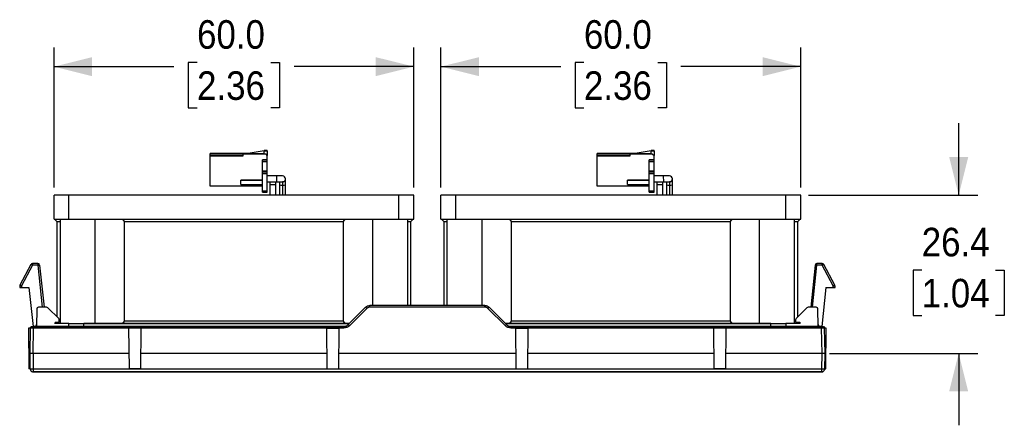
# Model space of a CAD drawing. Header units: millimetres. Extents: x 13 to 559, y 0 to 371.
# Tile 14 of 15: x 135 to 300, y 304 to 371. Entities that reach past the tile are written whole.
import ezdxf

# ---------------------------------------------------------------- set-up
doc = ezdxf.new("R2010")
doc.units = ezdxf.units.MM
doc.linetypes.add('SLD-Solid', pattern=[0])
doc.layers.add('DIMENSIONS', color=140, linetype='SLD-Solid', lineweight=25)
doc.styles.add('SLDTEXTSTYLE0', font='GOTHIC.TTF', dxfattribs={"width": 0.913})
doc.dimstyles.new('SLDDIMSTYLE2', dxfattribs={"dimtxt": 4.7625, "dimasz": 6.35, "dimexe": 0, "dimexo": 0.0625, "dimgap": 1.190625, "dimtad": 0, "dimtih": 1, "dimtoh": 1, "dimdec": 1, "dimrnd": 1e-09, "dimzin": 12, "dimdsep": 46, "dimtxsty": 'SLDTEXTSTYLE0', "dimsah": 1, "dimcen": 0.09, "dimadec": 0, "dimazin": 3, "dimtfac": 1, "dimtdec": 1, "dimtmove": 0, "dimatfit": 0, "dimfxl": 0, "dimfrac": 2, "dimtolj": 1, "dimtzin": 12, "dimarcsym": 0})
doc.dimstyles.new('SLDDIMSTYLE3', dxfattribs={"dimtxt": 4.7625, "dimasz": 6.35, "dimexe": 0, "dimexo": 0.0625, "dimgap": 1.190625, "dimtad": 0, "dimtih": 1, "dimtoh": 1, "dimdec": 1, "dimrnd": 1e-09, "dimzin": 4, "dimdsep": 46, "dimtxsty": 'SLDTEXTSTYLE0', "dimsah": 1, "dimcen": 0.09, "dimadec": 0, "dimazin": 1, "dimtfac": 1, "dimtdec": 1, "dimtofl": 0, "dimtmove": 0, "dimatfit": 3, "dimfxl": 0, "dimfrac": 2, "dimtolj": 1, "dimtzin": 12, "dimarcsym": 0})

# ---------------------------------------------------------------- blocks, each defined once
blk = doc.blocks.new('_D_5')
at = {"layer": 'DIMENSIONS'}
for p, q in [((141.21, 343.4), (141.21, 366.73)), ((201.21, 343.4), (201.21, 366.73)), ((141.21, 363.56), (161.19, 363.56)), ((165.06, 364.26), (163.6, 364.26)), ((163.6, 364.26), (163.6, 356.7)), ((177.37, 364.26), (178.82, 364.26)), ((178.82, 364.26), (178.82, 356.7)), ((201.21, 363.56), (181.24, 363.56)), ((163.6, 356.7), (165.06, 356.7)), ((178.82, 356.7), (177.37, 356.7))]:
    blk.add_line(p, q, dxfattribs=at)
for points in [[(141.21, 363.56), (147.56, 361.97), (147.56, 365.14)], [(201.21, 363.56), (194.86, 365.14), (194.86, 361.97)]]:
    blk.add_solid(points, dxfattribs=at)
at = {"layer": 'DIMENSIONS', "char_height": 4.763, "attachment_point": 1, "style": 'SLDTEXTSTYLE0'}
for s, insert in [('60.0', (165.06, 371.31)), ('2.36', (165.06, 362.78))]:
    blk.add_mtext(s, dxfattribs=dict(at, insert=insert))
blk = doc.blocks.new('_D_6')
at = {"layer": 'DIMENSIONS'}
for p, q in [((205.71, 343.4), (205.71, 366.73)), ((265.71, 343.4), (265.71, 366.73)), ((205.71, 363.56), (225.69, 363.56)), ((229.56, 364.26), (228.1, 364.26)), ((228.1, 364.26), (228.1, 356.7)), ((241.87, 364.26), (243.32, 364.26)), ((243.32, 364.26), (243.32, 356.7)), ((265.71, 363.56), (245.74, 363.56)), ((228.1, 356.7), (229.56, 356.7)), ((243.32, 356.7), (241.87, 356.7))]:
    blk.add_line(p, q, dxfattribs=at)
for points in [[(205.71, 363.56), (212.06, 361.97), (212.06, 365.14)], [(265.71, 363.56), (259.36, 365.14), (259.36, 361.97)]]:
    blk.add_solid(points, dxfattribs=at)
at = {"layer": 'DIMENSIONS', "char_height": 4.763, "attachment_point": 1, "style": 'SLDTEXTSTYLE0'}
for s, insert in [('60.0', (229.56, 371.31)), ('2.36', (229.56, 362.78))]:
    blk.add_mtext(s, dxfattribs=dict(at, insert=insert))
blk = doc.blocks.new('_D_7')
at = {"layer": 'DIMENSIONS'}
for p, q in [((292.04, 342.13), (292.04, 354.13)), ((266.98, 342.13), (295.21, 342.13)), ((285.88, 329.63), (284.43, 329.63)), ((284.43, 329.63), (284.43, 322.07)), ((298.2, 329.63), (299.65, 329.63)), ((299.65, 329.63), (299.65, 322.07)), ((284.43, 322.07), (285.88, 322.07)), ((299.65, 322.07), (298.2, 322.07)), ((270.48, 315.73), (295.21, 315.73)), ((292.04, 315.73), (292.04, 303.73))]:
    blk.add_line(p, q, dxfattribs=at)
for points in [[(292.04, 342.13), (293.63, 348.48), (290.45, 348.48)], [(292.04, 315.73), (290.45, 309.38), (293.63, 309.38)]]:
    blk.add_solid(points, dxfattribs=at)
at = {"layer": 'DIMENSIONS', "char_height": 4.763, "attachment_point": 1, "style": 'SLDTEXTSTYLE0'}
for s, insert in [('26.4', (285.88, 336.68)), ('1.04', (285.88, 328.16))]:
    blk.add_mtext(s, dxfattribs=dict(at, insert=insert))

msp = doc.modelspace()

# ---------------------------------------------------------------- linework, layer by layer
for p, q in [((167.25, 349.02), (167.25, 349.08)), ((173.39, 349.08), (167.25, 349.08)), ((167.25, 348.72), (167.25, 349.02)), ((167.25, 349.02), (176.25, 349.02)), ((167.25, 348.7), (167.25, 348.72)), ((167.25, 348.72), (172.75, 348.72)), ((167.25, 343.6), (167.25, 348.7)), ((167.25, 348.7), (172.75, 348.7)), ((172.75, 349.09), (172.75, 349.1)), ((172.75, 349.1), (173.52, 349.1)), ((172.75, 349.09), (172.75, 349.08)), ((173.44, 349.09), (172.75, 349.09)), ((172.75, 349.02), (172.75, 349)), ((172.75, 349.02), (176.45, 349.02)), ((172.75, 349), (176.45, 349)), ((172.75, 348.7), (172.75, 349)), ((173.25, 349.06), (176.25, 349.55)), ((173.25, 349.05), (176.25, 349.55)), ((173.25, 349.06), (173.25, 349.05)), ((173.25, 349.05), (176.25, 349.05)), ((176.25, 349.55), (176.25, 349.58)), ((176.75, 349.58), (176.25, 349.58)), ((176.25, 349.55), (176.25, 349.52)), ((176.25, 349.55), (176.25, 349.55)), ((176.25, 349.52), (176.75, 349.52)), ((176.25, 349.02), (176.25, 349.52)), ((176.45, 349.02), (176.45, 349)), ((176.45, 349.02), (176.75, 348.72)), ((176.45, 349), (176.75, 348.7)), ((176.75, 349.52), (176.75, 349.58)), ((176.75, 349.52), (176.75, 348.72)), ((176.75, 348.7), (176.75, 348.72)), ((176.75, 348), (176.75, 348.7)), ((231.75, 349.02), (231.75, 349.08)), ((237.89, 349.08), (231.75, 349.08)), ((231.75, 348.72), (231.75, 349.02)), ((231.75, 349.02), (240.75, 349.02)), ((231.75, 348.7), (231.75, 348.72)), ((231.75, 348.72), (237.25, 348.72)), ((231.75, 343.6), (231.75, 348.7)), ((231.75, 348.7), (237.25, 348.7)), ((237.25, 349.09), (237.25, 349.1)), ((237.25, 349.1), (238.02, 349.1)), ((237.94, 349.09), (237.25, 349.09)), ((237.25, 349.09), (237.25, 349.08)), ((237.25, 349.02), (237.25, 349)), ((237.25, 349.02), (240.95, 349.02)), ((237.25, 349), (240.95, 349)), ((237.25, 348.7), (237.25, 349)), ((237.75, 349.06), (240.75, 349.55)), ((237.75, 349.05), (240.75, 349.55)), ((237.75, 349.06), (237.75, 349.05)), ((237.75, 349.05), (240.75, 349.05)), ((240.75, 349.55), (240.75, 349.58)), ((241.25, 349.58), (240.75, 349.58)), ((240.75, 349.55), (240.75, 349.52)), ((240.75, 349.55), (240.75, 349.55)), ((240.75, 349.02), (240.75, 349.52)), ((240.75, 349.52), (241.25, 349.52)), ((240.95, 349.02), (240.95, 349)), ((240.95, 349.02), (241.25, 348.72)), ((240.95, 349), (241.25, 348.7)), ((241.25, 349.52), (241.25, 349.58)), ((241.25, 349.52), (241.25, 348.72)), ((241.25, 348.7), (241.25, 348.72)), ((241.25, 348), (241.25, 348.7)), ((176.75, 348), (175.95, 348)), ((175.95, 347.99), (175.95, 348)), ((175.95, 347.74), (175.95, 347.99)), ((175.95, 347.99), (176.75, 347.99)), ((175.95, 347.74), (176.75, 347.74)), ((175.95, 346.19), (175.95, 347.74)), ((176.75, 347.99), (176.75, 348)), ((176.75, 347.74), (176.75, 347.99)), ((176.75, 346.19), (176.75, 347.74)), ((241.25, 348), (240.45, 348)), ((240.45, 347.99), (240.45, 348)), ((240.45, 347.74), (240.45, 347.99)), ((240.45, 347.99), (241.25, 347.99)), ((240.45, 347.74), (241.25, 347.74)), ((240.45, 346.19), (240.45, 347.74)), ((241.25, 347.99), (241.25, 348)), ((241.25, 347.74), (241.25, 347.99)), ((241.25, 346.19), (241.25, 347.74)), ((175.95, 346.19), (176.75, 346.19)), ((175.95, 345.95), (175.95, 346.19)), ((176.75, 345.95), (175.95, 345.95)), ((175.95, 345.69), (175.95, 345.95)), ((176.75, 345.69), (175.95, 345.69)), ((175.95, 342.84), (175.95, 345.69)), ((176.75, 345.95), (176.75, 346.19)), ((176.75, 345.69), (176.75, 345.95)), ((176.75, 342.84), (176.75, 345.69)), ((178.29, 345.33), (176.75, 345.33)), ((178.29, 345.33), (178.33, 344.33)), ((179.31, 345.33), (178.29, 345.33)), ((240.45, 346.19), (241.25, 346.19)), ((240.45, 345.95), (240.45, 346.19)), ((241.25, 345.95), (240.45, 345.95)), ((240.45, 345.69), (240.45, 345.95)), ((241.25, 345.69), (240.45, 345.69)), ((240.45, 342.84), (240.45, 345.69)), ((241.25, 345.95), (241.25, 346.19)), ((241.25, 345.69), (241.25, 345.95)), ((241.25, 342.84), (241.25, 345.69)), ((242.79, 345.33), (241.25, 345.33)), ((242.79, 345.33), (242.83, 344.33)), ((243.81, 345.33), (242.79, 345.33)), ((175.95, 343.6), (167.25, 343.6)), ((172.35, 344.65), (175.95, 344.65)), ((172.35, 343.9), (172.35, 344.65)), ((172.35, 344.65), (172.35, 344.65)), ((175.95, 344.65), (172.35, 344.65)), ((172.35, 343.9), (175.95, 343.9)), ((176.75, 344.33), (178.33, 344.33)), ((176.76, 343.82), (176.75, 343.82)), ((176.76, 343.77), (176.75, 343.77)), ((176.75, 343.77), (176.76, 343.77)), ((176.76, 343.5), (176.75, 343.5)), ((176.76, 343.38), (176.75, 343.38)), ((176.76, 343.38), (176.76, 343.5)), ((176.76, 342.73), (176.76, 343.38)), ((177.2, 344.33), (177.2, 343.85)), ((177.2, 343.85), (177.2, 342.13)), ((177.7, 343.85), (177.2, 343.85)), ((178.2, 343.85), (177.7, 343.85)), ((178.2, 343.85), (178.2, 344.33)), ((178.2, 342.13), (178.2, 343.85)), ((178.33, 344.33), (179.31, 344.33)), ((178.81, 343.83), (178.81, 342.13)), ((179.43, 344.35), (179.31, 344.33)), ((179.31, 344.33), (179.31, 343.81)), ((179.31, 343.81), (179.31, 342.13)), ((179.81, 342.13), (179.81, 343.83)), ((240.45, 343.6), (231.75, 343.6)), ((236.85, 344.65), (236.85, 344.65)), ((240.45, 344.65), (236.85, 344.65)), ((236.85, 344.65), (240.45, 344.65)), ((236.85, 343.9), (236.85, 344.65)), ((236.85, 343.9), (240.45, 343.9)), ((241.25, 344.33), (242.83, 344.33)), ((241.26, 343.82), (241.25, 343.82)), ((241.26, 343.77), (241.25, 343.77)), ((241.25, 343.77), (241.26, 343.77)), ((241.26, 343.5), (241.25, 343.5)), ((241.26, 343.38), (241.25, 343.38)), ((241.26, 343.38), (241.26, 343.5)), ((241.26, 342.73), (241.26, 343.38)), ((241.7, 344.33), (241.7, 343.85)), ((241.7, 343.85), (241.7, 342.13)), ((242.2, 343.85), (241.7, 343.85)), ((242.7, 343.85), (242.2, 343.85)), ((242.7, 343.85), (242.7, 344.33)), ((242.7, 342.13), (242.7, 343.85)), ((242.83, 344.33), (243.81, 344.33)), ((243.31, 343.83), (243.31, 342.13)), ((243.93, 344.35), (243.81, 344.33)), ((243.81, 344.33), (243.81, 343.81)), ((243.81, 343.81), (243.81, 342.13)), ((244.31, 342.13), (244.31, 343.83)), ((141.21, 338.13), (141.21, 342.13)), ((143.71, 342.13), (141.21, 342.13)), ((143.71, 338.13), (143.71, 342.13)), ((198.71, 342.13), (143.71, 342.13)), ((175.95, 342.84), (176.75, 342.84)), ((175.95, 342.6), (175.95, 342.84)), ((175.95, 342.6), (176.75, 342.6)), ((176.75, 342.6), (176.75, 342.84)), ((176.76, 342.73), (176.75, 342.73)), ((198.71, 338.13), (198.71, 342.13)), ((201.21, 342.13), (198.71, 342.13)), ((201.21, 338.13), (201.21, 342.13)), ((205.71, 338.13), (205.71, 342.13)), ((208.21, 342.13), (205.71, 342.13)), ((208.21, 338.13), (208.21, 342.13)), ((263.21, 342.13), (208.21, 342.13)), ((240.45, 342.84), (241.25, 342.84)), ((240.45, 342.6), (240.45, 342.84)), ((240.45, 342.6), (241.25, 342.6)), ((241.25, 342.6), (241.25, 342.84)), ((241.26, 342.73), (241.25, 342.73)), ((263.21, 338.13), (263.21, 342.13)), ((265.71, 342.13), (263.21, 342.13)), ((265.71, 338.13), (265.71, 342.13)), ((141.21, 338.13), (143.71, 338.13)), ((141.3, 338.13), (141.7, 337.73)), ((141.7, 337.73), (141.7, 321.83)), ((141.7, 337.73), (142.21, 337.73)), ((142.21, 338.13), (142.21, 320.73)), ((143.71, 338.13), (198.71, 338.13)), ((148.1, 320.73), (148.1, 338.13)), ((152.64, 338.13), (152.93, 337.73)), ((152.93, 337.73), (189.47, 337.73)), ((152.93, 337.73), (152.93, 321.13)), ((189.47, 337.73), (189.75, 338.13)), ((189.47, 321.13), (189.47, 337.73)), ((194.3, 338.13), (194.3, 323.73)), ((198.71, 338.13), (201.21, 338.13)), ((200.19, 323.73), (200.19, 338.13)), ((200.19, 337.73), (200.7, 337.73)), ((200.7, 337.73), (201.1, 338.13)), ((200.7, 323.73), (200.7, 337.73)), ((205.71, 338.13), (208.21, 338.13)), ((205.8, 338.13), (206.2, 337.73)), ((206.2, 337.73), (206.2, 323.73)), ((206.2, 337.73), (206.71, 337.73)), ((206.71, 338.13), (206.71, 323.73)), ((208.21, 338.13), (263.21, 338.13)), ((212.6, 323.73), (212.6, 338.13)), ((217.14, 338.13), (217.43, 337.73)), ((217.43, 337.73), (253.97, 337.73)), ((217.43, 337.73), (217.43, 321.13)), ((253.97, 337.73), (254.25, 338.13)), ((253.97, 321.13), (253.97, 337.73)), ((258.8, 338.13), (258.8, 320.73)), ((263.21, 338.13), (265.71, 338.13)), ((264.69, 320.73), (264.69, 338.13)), ((264.69, 337.73), (265.2, 337.73)), ((265.2, 337.73), (265.6, 338.13)), ((265.2, 321.8), (265.2, 337.73)), ((137.37, 330.57), (135.54, 327.13)), ((137.64, 330.45), (135.8, 327)), ((137.64, 330.73), (137.64, 330.45)), ((138.52, 330.73), (137.64, 330.73)), ((138.52, 330.45), (137.64, 330.45)), ((138.52, 330.73), (138.52, 330.45)), ((138.52, 330.45), (139.25, 323.43)), ((138.81, 330.46), (139.55, 323.43)), ((268.11, 330.46), (267.37, 323.43)), ((267.67, 323.43), (268.41, 330.45)), ((268.41, 330.45), (268.41, 330.73)), ((269.29, 330.73), (268.41, 330.73)), ((269.29, 330.45), (268.41, 330.45)), ((269.29, 330.45), (269.29, 330.73)), ((271.12, 327), (269.29, 330.45)), ((271.39, 327.13), (269.56, 330.57)), ((135.5, 327), (135.49, 326.73)), ((135.8, 327), (135.79, 326.73)), ((135.79, 326.73), (137.04, 326.73)), ((137.04, 326.73), (137.73, 320.23)), ((269.88, 326.73), (269.2, 320.23)), ((269.88, 326.73), (271.14, 326.73)), ((271.14, 326.73), (271.12, 327)), ((271.44, 326.73), (271.42, 327)), ((139.97, 323.43), (138.64, 323.43)), ((193.17, 323.44), (190.26, 320.53)), ((193.88, 323.44), (193.88, 323.73)), ((213.05, 323.73), (193.88, 323.73)), ((213.05, 323.44), (193.88, 323.44)), ((213.05, 323.44), (213.05, 323.73)), ((213.76, 323.44), (216.67, 320.53)), ((268.28, 323.43), (266.96, 323.43)), ((138.34, 323.14), (138.29, 320.23)), ((142, 321.53), (140.18, 323.34)), ((193.38, 323.23), (190.47, 320.32)), ((216.46, 320.32), (213.54, 323.23)), ((266.75, 323.34), (264.93, 321.53)), ((268.63, 320.23), (268.58, 323.14)), ((137.39, 320.16), (137.38, 320.23)), ((137.41, 320.23), (137.42, 320.15)), ((137.51, 320.23), (137.51, 320.15)), ((137.79, 319.94), (137.79, 320.13)), ((137.82, 320.12), (137.79, 320.13)), ((137.82, 320.23), (137.82, 320.12)), ((190.05, 320.23), (137.82, 320.23)), ((137.82, 320.12), (189.55, 320.12)), ((138.2, 320.32), (138.19, 320.3)), ((143.71, 320.73), (141.3, 320.73)), ((141.39, 320.93), (141.38, 320.73)), ((141.5, 320.93), (141.39, 320.82)), ((141.39, 320.93), (142.09, 320.93)), ((142.09, 320.93), (142.09, 321.32)), ((142.21, 321.13), (142.09, 321.13)), ((143.71, 320.73), (190.46, 320.73)), ((143.71, 320.23), (143.71, 320.73)), ((190.46, 320.73), (146.21, 320.73)), ((146.21, 320.23), (146.21, 320.73)), ((152.93, 321.13), (152.64, 320.73)), ((189.47, 321.13), (152.93, 321.13)), ((189.75, 320.73), (189.47, 321.13)), ((189.55, 320.12), (189.55, 319.94)), ((216.46, 320.73), (263.21, 320.73)), ((260.71, 320.73), (216.46, 320.73)), ((269.17, 320.23), (216.88, 320.23)), ((217.43, 321.13), (217.14, 320.73)), ((217.38, 320.12), (269.14, 320.12)), ((217.38, 319.94), (217.38, 320.12)), ((253.97, 321.13), (217.43, 321.13)), ((254.25, 320.73), (253.97, 321.13)), ((260.71, 320.23), (260.71, 320.73)), ((265.62, 320.73), (263.21, 320.73)), ((263.21, 320.73), (263.21, 320.23)), ((264.84, 321.13), (264.69, 321.13)), ((264.84, 321.32), (264.83, 320.93)), ((264.83, 320.93), (265.53, 320.93)), ((265.54, 320.79), (265.4, 320.93)), ((265.53, 320.93), (265.55, 320.73)), ((268.74, 320.3), (268.73, 320.32)), ((269.14, 320.12), (269.14, 319.94)), ((269.14, 320.12), (269.17, 320.12)), ((269.17, 320.12), (269.17, 320.23)), ((269.47, 320.1), (269.48, 320.23)), ((269.57, 320.09), (269.57, 320.23)), ((269.57, 320.09), (269.57, 320.23)), ((269.61, 320.23), (269.6, 320.08)), ((136.96, 319.93), (137.02, 313.13)), ((137.29, 319.93), (136.96, 319.93)), ((137.21, 315.73), (137.29, 319.94)), ((137.71, 315.73), (137.79, 319.94)), ((189.55, 319.94), (137.79, 319.94)), ((153.77, 313.13), (153.71, 319.93)), ((155.71, 319.93), (153.71, 319.93)), ((155.71, 319.93), (155.65, 313.13)), ((186.77, 313.13), (186.71, 319.93)), ((186.71, 319.93), (188.71, 319.93)), ((188.71, 319.93), (188.65, 313.13)), ((269.14, 319.94), (217.38, 319.94)), ((218.27, 313.13), (218.21, 319.93)), ((218.21, 319.93), (220.21, 319.93)), ((220.21, 319.93), (220.15, 313.13)), ((251.27, 313.13), (251.21, 319.93)), ((253.21, 319.93), (251.21, 319.93)), ((253.21, 319.93), (253.15, 313.13)), ((269.14, 319.94), (269.21, 315.73)), ((269.64, 319.94), (269.71, 315.73)), ((269.96, 319.93), (269.64, 319.93)), ((269.9, 313.13), (269.96, 319.93)), ((137.26, 313.12), (137.21, 315.73)), ((137.71, 315.73), (137.76, 313.12)), ((153.75, 315.73), (137.71, 315.73)), ((186.75, 315.73), (155.68, 315.73)), ((218.25, 315.73), (188.68, 315.73)), ((251.25, 315.73), (220.18, 315.73)), ((269.21, 315.73), (253.18, 315.73)), ((269.21, 315.73), (269.17, 313.12)), ((269.71, 315.73), (269.67, 313.12)), ((137.26, 313.13), (137.02, 313.13)), ((137.62, 312.63), (137.62, 312.65)), ((137.68, 312.65), (137.68, 312.63)), ((269.17, 313.12), (137.76, 313.12)), ((137.76, 313.12), (137.76, 312.66)), ((269.17, 312.66), (137.82, 312.66)), ((137.82, 312.66), (137.82, 312.63)), ((137.82, 312.63), (269.17, 312.63)), ((155.65, 313.13), (153.77, 313.13)), ((186.77, 313.13), (188.65, 313.13)), ((218.27, 313.13), (220.15, 313.13)), ((253.15, 313.13), (251.27, 313.13)), ((269.17, 313.12), (269.17, 312.66)), ((269.17, 312.66), (269.17, 312.66)), ((269.17, 312.66), (269.17, 312.63)), ((269.31, 312.67), (269.31, 312.63)), ((269.37, 312.68), (269.37, 312.63)), ((269.67, 313.13), (269.9, 313.13))]:
    msp.add_line(p, q)
for centre, radius, start, end in [((179.31, 344.83), 0.5, 359.8206, 90.0367), ((243.81, 344.83), 0.5, 359.8206, 90.0367), ((179.18, 346.71), 2.9, 262.5633, 272.4527), ((179.43, 346.68), 2.88, 267.5135, 277.5), ((243.68, 346.71), 2.9, 262.5633, 272.4527), ((243.93, 346.68), 2.88, 267.5135, 277.5), ((137.64, 330.43), 0.3, 90, 152), ((138.52, 330.43), 0.3, 6, 90), ((268.41, 330.43), 0.3, 90, 174), ((269.29, 330.43), 0.3, 28, 90), ((135.8, 326.99), 0.3, 152, 177), ((271.12, 326.99), 0.3, 3, 28), ((138.64, 323.13), 0.3, 90, 179), ((139.97, 323.13), 0.3, 45, 90), ((189.1, 319.06), 5.98, 44.2961, 47.1357), ((217.82, 319.06), 5.98, 132.8643, 135.7039), ((266.96, 323.13), 0.3, 90, 135), ((268.28, 323.13), 0.3, 1, 90), ((137.59, 319.93), 0.3, 131.9387, 179), ((137.8, 319.94), 0.367, 145.5164, 180.0486), ((138, 320.53), 0.3, 270, 359), ((138.17, 320.41), 0.173, 271.4235, 315.9391), ((141.79, 321.32), 0.3, 1, 45), ((186.19, 316.14), 5.98, 44.2961, 47.1357), ((220.74, 316.14), 5.98, 132.8643, 135.7039), ((265.14, 321.32), 0.3, 135, 179), ((268.93, 320.53), 0.3, 181, 270), ((268.76, 320.41), 0.173, 224.0609, 268.5765), ((269.1, 319.94), 0.392, 0.6034, 24.422), ((269.34, 319.93), 0.3, 1, 30.1839), ((137.76, 313.13), 0.5, 181, 253.853), ((269.17, 313.13), 0.5, 293.7866, 359)]:
    msp.add_arc(centre, radius, start, end)
for points, knots in [([(177.86, 345.33), (177.85, 345.33), (177.83, 345.34), (177.79, 345.35), (177.76, 345.36), (177.72, 345.36), (177.67, 345.36), (177.55, 345.37), (177.33, 345.37), (177.06, 345.37), (176.86, 345.37), (176.76, 345.37), (176.75, 345.37)], [0, 0, 0, 0, 0.009022, 0.048818, 0.079002, 0.117077, 0.197129, 0.403802, 0.598454, 0.803275, 0.995328, 1, 1, 1, 1]), ([(179.43, 344.35), (179.47, 344.36), (179.53, 344.38), (179.62, 344.44), (179.68, 344.5), (179.73, 344.57), (179.77, 344.65), (179.8, 344.74), (179.81, 344.8), (179.81, 344.83)], [0, 0, 0, 0, 0.2256949, 0.3392101, 0.4556131, 0.5775889, 0.7077925, 0.8482685, 1, 1, 1, 1]), ([(242.36, 345.33), (242.35, 345.33), (242.33, 345.34), (242.29, 345.35), (242.26, 345.36), (242.22, 345.36), (242.17, 345.36), (242.05, 345.37), (241.83, 345.37), (241.56, 345.37), (241.36, 345.37), (241.26, 345.37), (241.25, 345.37)], [0, 0, 0, 0, 0.009022, 0.048818, 0.079002, 0.117077, 0.197129, 0.403802, 0.598454, 0.803275, 0.995328, 1, 1, 1, 1]), ([(243.93, 344.35), (243.97, 344.36), (244.03, 344.38), (244.12, 344.44), (244.18, 344.5), (244.23, 344.57), (244.27, 344.65), (244.3, 344.74), (244.31, 344.8), (244.31, 344.83)], [0, 0, 0, 0, 0.225695, 0.33921, 0.455613, 0.577589, 0.707792, 0.848268, 1, 1, 1, 1]), ([(178.81, 344.33), (178.81, 344.28), (178.81, 344.13), (178.81, 343.95), (178.81, 343.83)], [0, 0, 0, 0, 0.323944, 1, 1, 1, 1]), ([(179.81, 343.83), (179.81, 343.95), (179.81, 344.17), (179.81, 344.48), (179.8, 344.64), (179.79, 344.72)], [0, 0, 0, 0, 0.3529, 0.679074, 1, 1, 1, 1]), ([(243.31, 344.33), (243.31, 344.28), (243.31, 344.13), (243.31, 343.95), (243.31, 343.83)], [0, 0, 0, 0, 0.323944, 1, 1, 1, 1]), ([(244.31, 343.83), (244.31, 343.95), (244.31, 344.17), (244.31, 344.48), (244.3, 344.64), (244.29, 344.72)], [0, 0, 0, 0, 0.3529, 0.679074, 1, 1, 1, 1]), ([(137.37, 330.57), (137.37, 330.58), (137.4, 330.56), (137.5, 330.52), (137.57, 330.48), (137.64, 330.45)], [0, 0, 0, 0, 0.5, 0.5, 1, 1, 1, 1]), ([(138.52, 330.45), (138.59, 330.46), (138.67, 330.46), (138.78, 330.47), (138.81, 330.47), (138.81, 330.46)], [0, 0, 0, 0, 0.5, 0.5, 1, 1, 1, 1]), ([(268.11, 330.46), (268.11, 330.47), (268.14, 330.47), (268.25, 330.46), (268.33, 330.46), (268.41, 330.45)], [0, 0, 0, 0, 0.5, 0.5, 1, 1, 1, 1]), ([(269.29, 330.45), (269.36, 330.48), (269.43, 330.52), (269.53, 330.56), (269.55, 330.58), (269.56, 330.57)], [0, 0, 0, 0, 0.5, 0.5, 1, 1, 1, 1]), ([(135.49, 326.73), (135.49, 326.73), (135.49, 326.73), (135.51, 326.73), (135.53, 326.73), (135.56, 326.73), (135.6, 326.73), (135.64, 326.73), (135.69, 326.73), (135.74, 326.73), (135.77, 326.73), (135.79, 326.73)], [0, 0, 0, 0, 0.111181, 0.22231, 0.333401, 0.44447, 0.55553, 0.666599, 0.77769, 0.888819, 1, 1, 1, 1]), ([(135.5, 327), (135.5, 327.01), (135.54, 327.01), (135.65, 327.01), (135.72, 327.01), (135.8, 327)], [0, 0, 0, 0, 0.5, 0.5, 1, 1, 1, 1]), ([(135.8, 327), (135.73, 327.04), (135.67, 327.07), (135.57, 327.12), (135.54, 327.13), (135.54, 327.13)], [0, 0, 0, 0, 0.5, 0.5, 1, 1, 1, 1]), ([(271.39, 327.13), (271.39, 327.13), (271.36, 327.12), (271.26, 327.07), (271.19, 327.04), (271.12, 327)], [0, 0, 0, 0, 0.5, 0.5, 1, 1, 1, 1]), ([(271.12, 327), (271.2, 327.01), (271.28, 327.01), (271.39, 327.01), (271.42, 327.01), (271.42, 327)], [0, 0, 0, 0, 0.5, 0.5, 1, 1, 1, 1]), ([(271.14, 326.73), (271.15, 326.73), (271.19, 326.73), (271.24, 326.73), (271.29, 326.73), (271.33, 326.73), (271.37, 326.73), (271.4, 326.73), (271.42, 326.73), (271.43, 326.73), (271.44, 326.73), (271.44, 326.73)], [0, 0, 0, 0, 0.1111813, 0.22231, 0.3334011, 0.4444695, 0.5555305, 0.6665989, 0.77769, 0.8888187, 1, 1, 1, 1]), ([(193.88, 323.44), (193.85, 323.44), (193.81, 323.44), (193.74, 323.43), (193.67, 323.41), (193.59, 323.38), (193.49, 323.32), (193.42, 323.26), (193.38, 323.23)], [0, 0, 0, 0, 0.124572, 0.248669, 0.373493, 0.500229, 0.748692, 1, 1, 1, 1]), ([(213.54, 323.23), (213.53, 323.25), (213.49, 323.28), (213.44, 323.32), (213.38, 323.36), (213.3, 323.39), (213.19, 323.43), (213.1, 323.44), (213.05, 323.44)], [0, 0, 0, 0, 0.124581, 0.248683, 0.373512, 0.500249, 0.748707, 1, 1, 1, 1]), ([(137.5, 320.15), (137.48, 320.15), (137.46, 320.15), (137.42, 320.15), (137.4, 320.15), (137.39, 320.16), (137.39, 320.16), (137.39, 320.16)], [0, 0, 0, 0, 0.21164, 0.416502, 0.615618, 0.809819, 1, 1, 1, 1]), ([(137.51, 320.23), (137.55, 320.23), (137.6, 320.23), (137.7, 320.23), (137.76, 320.23), (137.82, 320.23)], [0.4999370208, 0.4999370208, 0.4999370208, 0.4999370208, 0.4999999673, 0.4999999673, 0.5000629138, 0.5000629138, 0.5000629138, 0.5000629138]), ([(137.79, 320.13), (137.77, 320.13), (137.73, 320.13), (137.67, 320.14), (137.62, 320.14), (137.58, 320.14), (137.54, 320.14), (137.52, 320.15), (137.51, 320.15)], [0, 0, 0, 0, 0.202974, 0.390438, 0.563294, 0.722176, 0.867596, 1, 1, 1, 1]), ([(138.3, 320.52), (138.3, 320.49), (138.29, 320.46), (138.28, 320.44), (138.28, 320.43)], [0, 0, 0, 0, 0.822146, 1, 1, 1, 1]), ([(189.55, 320.12), (189.58, 320.13), (189.65, 320.13), (189.75, 320.14), (189.85, 320.16), (189.95, 320.19), (190.01, 320.22), (190.05, 320.23)], [0, 0, 0, 0, 0.19966, 0.398039, 0.596592, 0.796774, 1, 1, 1, 1]), ([(217.38, 320.12), (217.34, 320.13), (217.27, 320.13), (217.17, 320.14), (217.07, 320.16), (216.97, 320.19), (216.91, 320.22), (216.88, 320.23)], [0, 0, 0, 0, 0.201086, 0.401216, 0.600837, 0.800323, 1, 1, 1, 1]), ([(268.65, 320.43), (268.65, 320.44), (268.63, 320.46), (268.63, 320.49), (268.63, 320.52)], [0, 0, 0, 0, 0.177853, 1, 1, 1, 1]), ([(269.17, 320.23), (269.23, 320.23), (269.28, 320.23), (269.39, 320.23), (269.44, 320.23), (269.48, 320.23)], [0.4999370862, 0.4999370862, 0.4999370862, 0.4999370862, 0.5000000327, 0.5000000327, 0.5000629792, 0.5000629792, 0.5000629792, 0.5000629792]), ([(269.46, 320.1), (269.44, 320.1), (269.42, 320.1), (269.38, 320.11), (269.35, 320.11), (269.31, 320.11), (269.25, 320.12), (269.2, 320.12), (269.17, 320.12)], [0, 0, 0, 0, 0.187957, 0.333336, 0.437216, 0.500199, 0.751383, 1, 1, 1, 1]), ([(269.57, 320.09), (269.57, 320.09), (269.56, 320.09), (269.52, 320.09), (269.47, 320.1)], [0, 0, 0, 0, 0.001748, 1, 1, 1, 1]), ([(137.71, 315.73), (137.69, 315.73), (137.64, 315.73), (137.57, 315.73), (137.5, 315.73), (137.44, 315.73), (137.38, 315.73), (137.33, 315.73), (137.29, 315.73), (137.26, 315.73), (137.23, 315.73), (137.22, 315.73), (137.21, 315.73), (137.21, 315.73)], [0, 0, 0, 0, 0.090916, 0.181828, 0.272736, 0.363643, 0.454548, 0.545452, 0.636357, 0.727264, 0.818172, 0.909084, 1, 1, 1, 1]), ([(269.71, 315.73), (269.71, 315.73), (269.71, 315.73), (269.69, 315.73), (269.67, 315.73), (269.64, 315.73), (269.59, 315.73), (269.54, 315.73), (269.48, 315.73), (269.42, 315.73), (269.35, 315.73), (269.28, 315.73), (269.24, 315.73), (269.21, 315.73)], [0, 0, 0, 0, 0.090916, 0.181828, 0.272736, 0.363643, 0.454548, 0.545452, 0.636357, 0.727264, 0.818172, 0.909084, 1, 1, 1, 1]), ([(137.76, 313.12), (137.74, 313.12), (137.69, 313.12), (137.63, 313.12), (137.57, 313.12), (137.52, 313.12), (137.47, 313.12), (137.44, 313.12), (137.39, 313.12), (137.33, 313.12), (137.29, 313.12), (137.27, 313.12), (137.26, 313.12), (137.26, 313.12), (137.26, 313.12), (137.26, 313.12)], [0, 0, 0, 0, 0.087788, 0.172081, 0.251455, 0.324726, 0.390989, 0.449615, 0.500214, 0.653101, 0.759996, 0.883416, 0.942665, 0.971583, 1, 1, 1, 1]), ([(137.68, 312.65), (137.67, 312.65), (137.65, 312.65), (137.64, 312.65), (137.64, 312.65), (137.64, 312.65), (137.64, 312.65), (137.63, 312.65), (137.63, 312.65), (137.62, 312.65), (137.62, 312.65), (137.62, 312.65)], [0, 0, 0, 0, 0.247431, 0.500196, 0.515777, 0.523566, 0.531356, 0.562511, 0.62482, 0.749497, 1, 1, 1, 1]), ([(137.62, 312.63), (137.62, 312.63), (137.62, 312.63), (137.63, 312.63), (137.65, 312.63), (137.67, 312.63), (137.68, 312.63)], [0, 0, 0, 0, 0.255106, 0.500021, 0.744925, 1, 1, 1, 1]), ([(137.68, 312.63), (137.69, 312.63), (137.71, 312.63), (137.74, 312.63), (137.78, 312.63), (137.8, 312.63), (137.82, 312.63)], [0, 0, 0, 0, 0.255075, 0.499979, 0.744894, 1, 1, 1, 1]), ([(269.67, 313.12), (269.67, 313.12), (269.67, 313.12), (269.67, 313.12), (269.66, 313.12), (269.66, 313.12), (269.63, 313.12), (269.59, 313.12), (269.52, 313.12), (269.38, 313.12), (269.25, 313.12), (269.17, 313.12)], [0, 0, 0, 0, 0.015693, 0.031386, 0.06277, 0.125519, 0.250865, 0.355168, 0.501523, 0.694928, 1, 1, 1, 1]), ([(269.17, 312.63), (269.18, 312.63), (269.21, 312.63), (269.25, 312.63), (269.28, 312.63), (269.3, 312.63), (269.31, 312.63)], [0, 0, 0, 0, 0.255106, 0.500021, 0.744925, 1, 1, 1, 1]), ([(269.31, 312.63), (269.32, 312.63), (269.34, 312.63), (269.36, 312.63), (269.37, 312.63), (269.37, 312.63), (269.37, 312.63)], [0, 0, 0, 0, 0.255075, 0.499979, 0.744894, 1, 1, 1, 1])]:
    msp.add_open_spline(points, degree=3, knots=knots)
for points in [[(193.17, 323.44), (193.36, 323.63), (193.61, 323.73), (193.88, 323.73)], [(213.05, 323.73), (213.31, 323.73), (213.57, 323.63), (213.76, 323.44)], [(137.51, 320.15), (137.51, 320.15), (137.5, 320.15), (137.5, 320.15)], [(189.55, 320.23), (189.81, 320.23), (190.07, 320.34), (190.26, 320.53)], [(190.47, 320.32), (190.23, 320.08), (189.89, 319.94), (189.55, 319.94)], [(217.38, 319.94), (217.04, 319.94), (216.7, 320.08), (216.46, 320.32)], [(216.67, 320.53), (216.86, 320.34), (217.11, 320.23), (217.38, 320.23)], [(137.43, 319.94), (137.34, 319.94), (137.29, 319.94), (137.29, 319.94)], [(137.79, 319.94), (137.66, 319.94), (137.53, 319.94), (137.43, 319.94)], [(269.49, 319.94), (269.4, 319.94), (269.27, 319.94), (269.14, 319.94)], [(269.47, 320.1), (269.47, 320.1), (269.46, 320.1), (269.46, 320.1)], [(269.64, 319.94), (269.64, 319.94), (269.59, 319.94), (269.49, 319.94)], [(137.76, 312.66), (137.73, 312.66), (137.7, 312.66), (137.68, 312.65)], [(137.82, 312.66), (137.8, 312.66), (137.78, 312.66), (137.76, 312.66)], [(269.31, 312.67), (269.27, 312.67), (269.23, 312.66), (269.17, 312.66)], [(269.37, 312.68), (269.36, 312.67), (269.34, 312.67), (269.31, 312.67)]]:
    msp.add_open_spline(points, degree=3)

# ---------------------------------------------------------------- dimensions: what is measured, and where the dimension line sits
at = {"layer": 'DIMENSIONS'}
for base, p1, p2, angle, dimstyle, picture, middle in [((141.21, 363.56), (201.21, 342.13), (141.21, 342.13), 0, 'SLDDIMSTYLE3', '_D_5', (171.21, 363.56)), ((205.71, 363.56), (265.71, 342.13), (205.71, 342.13), 0, 'SLDDIMSTYLE3', '_D_6', (235.71, 363.56)), ((292.04, 342.13), (269.21, 315.73), (265.71, 342.13), 90, 'SLDDIMSTYLE2', '_D_7', (292.04, 328.93))]:
    dim = msp.add_linear_dim(base=base, p1=p1, p2=p2, angle=angle, dimstyle=dimstyle, dxfattribs=at)
    dim.commit()
    dim.dimension.update_dxf_attribs({"geometry": picture, "text_midpoint": middle, "dimtype": 160})

doc.saveas('drawing.dxf')
